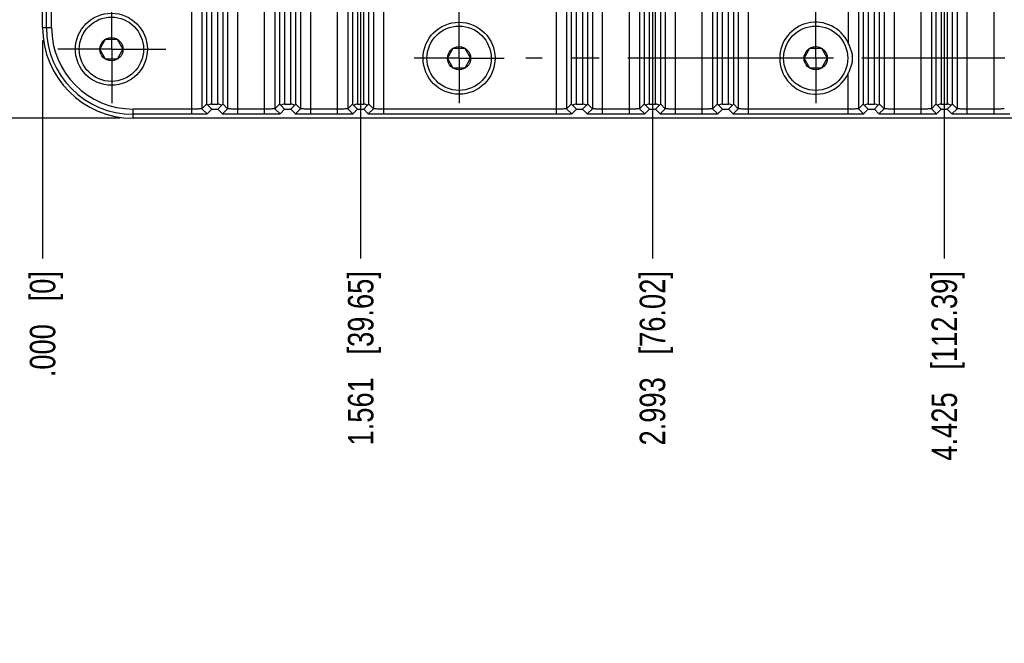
# Model space of a CAD drawing. Header units: inches. Extents: x 0 to 34, y 0 to 22.
# Tile 13 of 126: x 4.3 to 9.1, y 8.2 to 11.3. Entities that reach past the tile are written whole.
import ezdxf

# ---------------------------------------------------------------- set-up
doc = ezdxf.new("R2010")
doc.units = ezdxf.units.IN
doc.header["$LTSCALE"] = 1.87
doc.header["$MEASUREMENT"] = 0
doc.linetypes.add('CENTER', pattern=[0.6, 0.375, -0.075, 0.075, -0.075])
doc.layers.get('0').update_dxf_attribs({"linetype": 'CONTINUOUS'})
doc.layers.add('DEFAULT_1', color=7, linetype='CENTER')
doc.layers.add('DIMENSIONS', color=7, linetype='CONTINUOUS')
doc.styles.get("Standard").update_dxf_attribs({"font": 'txt', "width": 0.8})
doc.dimstyles.new('DIMSTYLE_1', dxfattribs={"dimtxt": 0.125, "dimasz": 0.18, "dimexe": 0.125, "dimexo": 0.0625, "dimgap": 0.03125, "dimtad": 0, "dimtih": 1, "dimtoh": 1, "dimdec": 3, "dimzin": 4, "dimdsep": 46, "dimtxsty": 'STANDARD', "dimblk": '_FILLED', "dimblk1": '_FILLED', "dimblk2": '_FILLED', "dimcen": 0.09, "dimadec": 0, "dimazin": 0, "dimtp": 0.001, "dimtm": 0.001, "dimtfac": 1, "dimtdec": 3, "dimtofl": 0, "dimtmove": 0, "dimatfit": 3, "dimldrblk": '_FILLED', "dimfxl": 1, "dimtolj": 1, "dimtzin": 4, "dimarcsym": 0})

# ---------------------------------------------------------------- blocks, each defined once
blk = doc.blocks.new('*D0')
at = {"layer": 'DIMENSIONS', "color": 2, "linetype": 'CONTINUOUS'}
blk.add_line((4.387, 11.1678), (4.387, 10.0989), dxfattribs=at)
at = {"layer": 'DIMENSIONS', "color": 2, "linetype": 'CONTINUOUS', "insert": (4.3245, 10.0364), "char_height": 0.125, "width": 0.825, "attachment_point": 3, "rotation": 90, "line_spacing_factor": 0.9}
blk.add_mtext('.000{\\Ftxt.shx;\\W1.000000;\\H0.125000; }[0]', dxfattribs=at)
blk = doc.blocks.new('_FILLED')
at = {"color": 0, "linetype": 'BYBLOCK'}
blk.add_solid([(0, 0), (-1, 0.174), (-1, -0.174)], dxfattribs=at)
blk = doc.blocks.new('*D1')
at = {"layer": 'DIMENSIONS', "color": 2, "linetype": 'CONTINUOUS'}
blk.add_line((5.948, 11.7178), (5.948, 10.0989), dxfattribs=at)
at = {"layer": 'DIMENSIONS', "color": 2, "linetype": 'CONTINUOUS', "insert": (5.8855, 10.0364), "char_height": 0.125, "width": 1.325, "attachment_point": 3, "rotation": 90, "line_spacing_factor": 0.9}
blk.add_mtext('1.561{\\Ftxt.shx;\\W1.000000;\\H0.125000; }[39.65]', dxfattribs=at)
blk = doc.blocks.new('*D2')
at = {"layer": 'DIMENSIONS', "color": 2, "linetype": 'CONTINUOUS'}
blk.add_line((7.38, 14.2178), (7.38, 10.0989), dxfattribs=at)
at = {"layer": 'DIMENSIONS', "color": 2, "linetype": 'CONTINUOUS', "insert": (7.3175, 10.0364), "char_height": 0.125, "width": 1.325, "attachment_point": 3, "rotation": 90, "line_spacing_factor": 0.9}
blk.add_mtext('2.993{\\Ftxt.shx;\\W1.000000;\\H0.125000; }[76.02]', dxfattribs=at)
blk = doc.blocks.new('*D3')
at = {"layer": 'DIMENSIONS', "color": 2, "linetype": 'CONTINUOUS'}
blk.add_line((8.812, 11.7178), (8.812, 10.0989), dxfattribs=at)
at = {"layer": 'DIMENSIONS', "color": 2, "linetype": 'CONTINUOUS', "insert": (8.7495, 10.0364), "char_height": 0.125, "width": 1.425, "attachment_point": 3, "rotation": 90, "line_spacing_factor": 0.9}
blk.add_mtext('4.425{\\Ftxt.shx;\\W1.000000;\\H0.125000; }[112.39]', dxfattribs=at)
blk = doc.blocks.new('*D4')
at = {"layer": 'DIMENSIONS', "color": 2, "linetype": 'CONTINUOUS'}
blk.add_line((11.676, 11.7178), (11.676, 10.0989), dxfattribs=at)
at = {"layer": 'DIMENSIONS', "color": 2, "linetype": 'CONTINUOUS', "insert": (11.6135, 10.0364), "char_height": 0.125, "width": 1.425, "attachment_point": 3, "rotation": 90, "line_spacing_factor": 0.9}
blk.add_mtext('7.289{\\Ftxt.shx;\\W1.000000;\\H0.125000; }[185.14]', dxfattribs=at)
blk = doc.blocks.new('*D5')
at = {"layer": 'DIMENSIONS', "color": 2, "linetype": 'CONTINUOUS'}
blk.add_line((13.108, 14.2178), (13.108, 10.0989), dxfattribs=at)
at = {"layer": 'DIMENSIONS', "color": 2, "linetype": 'CONTINUOUS', "insert": (13.0455, 10.0364), "char_height": 0.125, "width": 1.425, "attachment_point": 3, "rotation": 90, "line_spacing_factor": 0.9}
blk.add_mtext('8.721{\\Ftxt.shx;\\W1.000000;\\H0.125000; }[221.51]', dxfattribs=at)
blk = doc.blocks.new('*D6')
at = {"layer": 'DIMENSIONS', "color": 2, "linetype": 'CONTINUOUS'}
blk.add_line((14.54, 11.7178), (14.54, 10.0989), dxfattribs=at)
at = {"layer": 'DIMENSIONS', "color": 2, "linetype": 'CONTINUOUS', "insert": (14.4775, 10.0364), "char_height": 0.125, "width": 1.525, "attachment_point": 3, "rotation": 90, "line_spacing_factor": 0.9}
blk.add_mtext('10.153{\\Ftxt.shx;\\W1.000000;\\H0.125000; }[257.89]', dxfattribs=at)
blk = doc.blocks.new('*D7')
at = {"layer": 'DIMENSIONS', "color": 2, "linetype": 'CONTINUOUS'}
blk.add_line((16.4749, 11.1678), (16.4749, 10.0989), dxfattribs=at)
at = {"layer": 'DIMENSIONS', "color": 2, "linetype": 'CONTINUOUS', "insert": (16.4124, 10.0364), "char_height": 0.125, "width": 1.825, "attachment_point": 3, "rotation": 90, "line_spacing_factor": 0.9}
blk.add_mtext('2X 12.088{\\Ftxt.shx;\\W1.000000;\\H0.125000; }[307.03]', dxfattribs=at)
blk = doc.blocks.new('*D8')
at = {"layer": 'DIMENSIONS', "color": 2, "linetype": 'CONTINUOUS'}
blk.add_line((17.0218, 11.6311), (17.0218, 10.0989), dxfattribs=at)
at = {"layer": 'DIMENSIONS', "color": 2, "linetype": 'CONTINUOUS', "insert": (16.9593, 10.0364), "char_height": 0.125, "width": 1.525, "attachment_point": 3, "rotation": 90, "line_spacing_factor": 0.9}
blk.add_mtext('12.635{\\Ftxt.shx;\\W1.000000;\\H0.125000; }[320.92]', dxfattribs=at)
blk = doc.blocks.new('*D10')
at = {"layer": 'DIMENSIONS', "color": 2, "linetype": 'CONTINUOUS'}
blk.add_line((4.7685, 10.7864), (3.6995, 10.7864), dxfattribs=at)
at = {"layer": 'DIMENSIONS', "color": 2, "linetype": 'CONTINUOUS', "insert": (3.637, 10.8489), "char_height": 0.125, "width": 0.825, "attachment_point": 3, "line_spacing_factor": 0.9}
blk.add_mtext('.000{\\Ftxt.shx;\\W1.000000;\\H0.125000; }[0]', dxfattribs=at)
blk = doc.blocks.new('*D11')
at = {"layer": 'DIMENSIONS', "color": 2, "linetype": 'CONTINUOUS'}
blk.add_line((5.5855, 12.0803), (3.6995, 12.0803), dxfattribs=at)
at = {"layer": 'DIMENSIONS', "color": 2, "linetype": 'CONTINUOUS', "insert": (3.637, 12.1428), "char_height": 0.125, "width": 1.325, "attachment_point": 3, "line_spacing_factor": 0.9}
blk.add_mtext('1.294{\\Ftxt.shx;\\W1.000000;\\H0.125000; }[32.87]', dxfattribs=at)
blk = doc.blocks.new('*D12')
at = {"layer": 'DIMENSIONS', "color": 2, "linetype": 'CONTINUOUS'}
blk.add_line((4.3987, 12.8303), (3.6995, 12.8303), dxfattribs=at)
at = {"layer": 'DIMENSIONS', "color": 2, "linetype": 'CONTINUOUS', "insert": (3.637, 12.8928), "char_height": 0.125, "width": 1.325, "attachment_point": 3, "line_spacing_factor": 0.9}
blk.add_mtext('2.044{\\Ftxt.shx;\\W1.000000;\\H0.125000; }[51.92]', dxfattribs=at)
blk = doc.blocks.new('*D13')
at = {"layer": 'DIMENSIONS', "color": 2, "linetype": 'CONTINUOUS'}
blk.add_line((4.3987, 14.5803), (3.6995, 14.5803), dxfattribs=at)
at = {"layer": 'DIMENSIONS', "color": 2, "linetype": 'CONTINUOUS', "insert": (3.637, 14.6428), "char_height": 0.125, "width": 1.325, "attachment_point": 3, "line_spacing_factor": 0.9}
blk.add_mtext('3.794{\\Ftxt.shx;\\W1.000000;\\H0.125000; }[96.37]', dxfattribs=at)
blk = doc.blocks.new('*D14')
at = {"layer": 'DIMENSIONS', "color": 2, "linetype": 'CONTINUOUS'}
blk.add_line((4.3987, 16.3303), (3.6995, 16.3303), dxfattribs=at)
at = {"layer": 'DIMENSIONS', "color": 2, "linetype": 'CONTINUOUS', "insert": (3.637, 16.3928), "char_height": 0.125, "width": 1.425, "attachment_point": 3, "line_spacing_factor": 0.9}
blk.add_mtext('5.544{\\Ftxt.shx;\\W1.000000;\\H0.125000; }[140.82]', dxfattribs=at)
blk = doc.blocks.new('*D15')
at = {"layer": 'DIMENSIONS', "color": 2, "linetype": 'CONTINUOUS'}
blk.add_line((5.5855, 17.0803), (3.6995, 17.0803), dxfattribs=at)
at = {"layer": 'DIMENSIONS', "color": 2, "linetype": 'CONTINUOUS', "insert": (3.637, 17.1428), "char_height": 0.125, "width": 1.425, "attachment_point": 3, "line_spacing_factor": 0.9}
blk.add_mtext('6.294{\\Ftxt.shx;\\W1.000000;\\H0.125000; }[159.87]', dxfattribs=at)
blk = doc.blocks.new('*D16')
at = {"layer": 'DIMENSIONS', "color": 2, "linetype": 'CONTINUOUS'}
blk.add_line((4.7685, 18.3743), (3.6995, 18.3743), dxfattribs=at)
at = {"layer": 'DIMENSIONS', "color": 2, "linetype": 'CONTINUOUS', "insert": (3.637, 18.4368), "char_height": 0.125, "width": 1.425, "attachment_point": 3, "line_spacing_factor": 0.9}
blk.add_mtext('7.588{\\Ftxt.shx;\\W1.000000;\\H0.125000; }[192.73]', dxfattribs=at)

msp = doc.modelspace()

# ---------------------------------------------------------------- linework, layer by layer
at = {"color": 7, "linetype": 'CONTINUOUS'}
for p, q in [((5.1187, 10.8053), (5.1187, 18.3554)), ((5.1687, 18.328), (5.1687, 10.8327)), ((5.2952, 18.328), (5.2952, 10.8327)), ((5.3452, 10.8053), (5.3452, 18.3554)), ((5.4767, 10.8053), (5.4767, 18.3554)), ((5.5267, 18.328), (5.5267, 10.8327)), ((5.6532, 18.328), (5.6532, 10.8327)), ((6.9087, 10.8053), (6.9087, 18.3554)), ((6.9587, 18.328), (6.9587, 10.8327)), ((7.0852, 18.328), (7.0852, 10.8327)), ((7.6747, 18.328), (7.6747, 10.8327)), ((7.8012, 18.328), (7.8012, 10.8327)), ((7.8512, 10.8053), (7.8512, 18.3554)), ((8.3907, 18.328), (8.3907, 10.8327)), ((8.5172, 18.328), (8.5172, 10.8327)), ((5.1914, 18.3053), (5.1914, 10.8553)), ((5.2164, 18.3053), (5.2164, 10.8553)), ((5.2476, 10.8553), (5.2476, 18.3053)), ((5.2726, 10.8553), (5.2726, 18.3053)), ((5.5494, 18.3053), (5.5494, 10.8553)), ((5.5744, 18.3053), (5.5744, 10.8553)), ((5.6056, 10.8553), (5.6056, 18.3053)), ((5.6306, 10.8553), (5.6306, 18.3053)), ((6.9814, 18.3053), (6.9814, 10.8553)), ((7.0064, 18.3053), (7.0064, 10.8553)), ((7.0376, 10.8553), (7.0376, 18.3053)), ((7.0626, 10.8553), (7.0626, 18.3053)), ((7.6974, 18.3053), (7.6974, 10.8553)), ((7.7224, 18.3053), (7.7224, 10.8553)), ((7.7536, 10.8553), (7.7536, 18.3053)), ((7.7786, 10.8553), (7.7786, 18.3053)), ((8.4134, 18.3053), (8.4134, 10.8553)), ((8.4384, 18.3053), (8.4384, 10.8553)), ((8.4696, 10.8553), (8.4696, 18.3053)), ((8.4946, 10.8553), (8.4946, 18.3053)), ((8.3407, 18.0053), (8.3407, 11.1553)), ((4.387, 11.2303), (4.387, 17.9303)), ((4.4059, 11.2303), (4.4059, 17.9303)), ((4.4315, 11.2303), (4.4315, 17.9303)), ((7.1352, 10.8053), (7.1352, 14.5391)), ((7.6247, 10.8053), (7.6247, 14.5391)), ((7.2667, 10.8053), (7.2667, 14.3436)), ((7.3167, 14.3436), (7.3167, 10.8327)), ((7.3394, 14.3436), (7.3394, 10.8553)), ((7.3644, 14.3436), (7.3644, 10.8553)), ((7.3956, 10.8553), (7.3956, 14.3436)), ((7.4206, 10.8553), (7.4206, 14.3436)), ((7.4432, 14.3436), (7.4432, 10.8327)), ((7.4932, 10.8053), (7.4932, 14.3436)), ((5.7032, 10.8053), (5.7032, 12.0391)), ((8.5672, 10.8053), (8.5672, 12.0391)), ((9.0567, 10.8053), (9.0567, 12.0391)), ((5.8347, 10.8053), (5.8347, 11.8436)), ((5.8847, 11.8436), (5.8847, 10.8327)), ((5.9074, 11.8436), (5.9074, 10.8553)), ((5.9324, 11.8436), (5.9324, 10.8553)), ((5.9636, 10.8553), (5.9636, 11.8436)), ((5.9886, 10.8553), (5.9886, 11.8436)), ((6.0112, 11.8436), (6.0112, 10.8327)), ((6.0612, 10.8053), (6.0612, 11.8436)), ((8.6987, 10.8053), (8.6987, 11.8436)), ((8.7487, 11.8436), (8.7487, 10.8327)), ((8.7714, 11.8436), (8.7714, 10.8553)), ((8.7964, 11.8436), (8.7964, 10.8553)), ((8.8276, 10.8553), (8.8276, 11.8436)), ((8.8526, 10.8553), (8.8526, 11.8436)), ((8.8752, 11.8436), (8.8752, 10.8327)), ((8.9252, 10.8053), (8.9252, 11.8436)), ((4.387, 11.2303), (4.4315, 11.2303)), ((4.6681, 11.1243), (4.6965, 11.1735)), ((4.6965, 11.1735), (4.7533, 11.1735)), ((4.7533, 11.1735), (4.7817, 11.1243)), ((4.6965, 11.075), (4.6681, 11.1243)), ((4.7817, 11.1243), (4.7533, 11.075)), ((6.3741, 11.0803), (6.4026, 11.1295)), ((6.4026, 11.1295), (6.4594, 11.1295)), ((6.4594, 11.1295), (6.4878, 11.0803)), ((8.1241, 11.0803), (8.1526, 11.1295)), ((8.1526, 11.1295), (8.2094, 11.1295)), ((8.2094, 11.1295), (8.2378, 11.0803)), ((4.7533, 11.075), (4.6965, 11.075)), ((6.4026, 11.0311), (6.3741, 11.0803)), ((6.4878, 11.0803), (6.4594, 11.0311)), ((8.1526, 11.0311), (8.1241, 11.0803)), ((8.2378, 11.0803), (8.2094, 11.0311)), ((6.4594, 11.0311), (6.4026, 11.0311)), ((8.2094, 11.0311), (8.1526, 11.0311)), ((8.3407, 10.8053), (8.3407, 11.0053)), ((4.831, 10.7864), (4.831, 10.8309)), ((5.1187, 10.8309), (4.831, 10.8309)), ((5.1914, 10.8553), (5.1687, 10.8327)), ((5.1943, 10.8071), (5.1687, 10.8327)), ((5.217, 10.8297), (5.1943, 10.8071)), ((5.217, 10.8297), (5.1992, 10.8483)), ((5.2164, 10.8553), (5.2476, 10.8553)), ((5.217, 10.8297), (5.247, 10.8297)), ((5.2647, 10.8483), (5.247, 10.8297)), ((5.2696, 10.8071), (5.247, 10.8297)), ((5.2696, 10.8071), (5.2952, 10.8327)), ((5.2952, 10.8327), (5.2726, 10.8553)), ((5.4767, 10.8309), (5.3452, 10.8309)), ((5.5494, 10.8553), (5.5267, 10.8327)), ((5.5523, 10.8071), (5.5267, 10.8327)), ((5.575, 10.8297), (5.5523, 10.8071)), ((5.575, 10.8297), (5.5572, 10.8483)), ((5.5744, 10.8553), (5.6056, 10.8553)), ((5.575, 10.8297), (5.605, 10.8297)), ((5.6227, 10.8483), (5.605, 10.8297)), ((5.6276, 10.8071), (5.605, 10.8297)), ((5.6276, 10.8071), (5.6532, 10.8327)), ((5.6532, 10.8327), (5.6306, 10.8553)), ((5.8347, 10.8309), (5.7032, 10.8309)), ((5.9074, 10.8553), (5.8847, 10.8327)), ((5.9103, 10.8071), (5.8847, 10.8327)), ((5.933, 10.8297), (5.9103, 10.8071)), ((5.933, 10.8297), (5.9152, 10.8483)), ((5.9324, 10.8553), (5.9636, 10.8553)), ((5.933, 10.8297), (5.963, 10.8297)), ((5.9807, 10.8483), (5.963, 10.8297)), ((5.9856, 10.8071), (5.963, 10.8297)), ((5.9856, 10.8071), (6.0112, 10.8327)), ((6.0112, 10.8327), (5.9886, 10.8553)), ((6.9087, 10.8309), (6.0612, 10.8309)), ((6.9814, 10.8553), (6.9587, 10.8327)), ((6.9843, 10.8071), (6.9587, 10.8327)), ((7.007, 10.8297), (6.9843, 10.8071)), ((7.007, 10.8297), (6.9892, 10.8483)), ((7.0064, 10.8553), (7.0376, 10.8553)), ((7.007, 10.8297), (7.037, 10.8297)), ((7.0547, 10.8483), (7.037, 10.8297)), ((7.0596, 10.8071), (7.037, 10.8297)), ((7.0596, 10.8071), (7.0852, 10.8327)), ((7.0852, 10.8327), (7.0626, 10.8553)), ((7.2667, 10.8309), (7.1352, 10.8309)), ((7.3394, 10.8553), (7.3167, 10.8327)), ((7.3423, 10.8071), (7.3167, 10.8327)), ((7.365, 10.8297), (7.3423, 10.8071)), ((7.365, 10.8297), (7.3472, 10.8483)), ((7.3644, 10.8553), (7.3956, 10.8553)), ((7.365, 10.8297), (7.395, 10.8297)), ((7.4127, 10.8483), (7.395, 10.8297)), ((7.4176, 10.8071), (7.395, 10.8297)), ((7.4176, 10.8071), (7.4432, 10.8327)), ((7.4432, 10.8327), (7.4206, 10.8553)), ((7.6247, 10.8309), (7.4932, 10.8309)), ((7.6974, 10.8553), (7.6747, 10.8327)), ((7.7003, 10.8071), (7.6747, 10.8327)), ((7.723, 10.8297), (7.7003, 10.8071)), ((7.723, 10.8297), (7.7052, 10.8483)), ((7.7224, 10.8553), (7.7536, 10.8553)), ((7.723, 10.8297), (7.753, 10.8297)), ((7.7707, 10.8483), (7.753, 10.8297)), ((7.7756, 10.8071), (7.753, 10.8297)), ((7.7756, 10.8071), (7.8012, 10.8327)), ((7.8012, 10.8327), (7.7786, 10.8553)), ((8.3407, 10.8309), (7.8512, 10.8309)), ((8.4134, 10.8553), (8.3907, 10.8327)), ((8.4163, 10.8071), (8.3907, 10.8327)), ((8.439, 10.8297), (8.4163, 10.8071)), ((8.439, 10.8297), (8.4212, 10.8483)), ((8.4384, 10.8553), (8.4696, 10.8553)), ((8.439, 10.8297), (8.469, 10.8297)), ((8.4867, 10.8483), (8.469, 10.8297)), ((8.4916, 10.8071), (8.469, 10.8297)), ((8.4916, 10.8071), (8.5172, 10.8327)), ((8.5172, 10.8327), (8.4946, 10.8553)), ((8.6987, 10.8309), (8.5672, 10.8309)), ((8.7714, 10.8553), (8.7487, 10.8327)), ((8.7743, 10.8071), (8.7487, 10.8327)), ((8.797, 10.8297), (8.7743, 10.8071)), ((8.797, 10.8297), (8.7792, 10.8483)), ((8.7964, 10.8553), (8.8276, 10.8553)), ((8.797, 10.8297), (8.827, 10.8297)), ((8.8447, 10.8483), (8.827, 10.8297)), ((8.8496, 10.8071), (8.827, 10.8297)), ((8.8496, 10.8071), (8.8752, 10.8327)), ((8.8752, 10.8327), (8.8526, 10.8553)), ((9.0567, 10.8309), (8.9252, 10.8309)), ((5.1187, 10.8053), (4.831, 10.8053)), ((15.461, 10.7864), (4.831, 10.7864)), ((5.4767, 10.8053), (5.3452, 10.8053)), ((5.8347, 10.8053), (5.7032, 10.8053)), ((6.9087, 10.8053), (6.0612, 10.8053)), ((7.2667, 10.8053), (7.1352, 10.8053)), ((7.6247, 10.8053), (7.4932, 10.8053)), ((8.3407, 10.8053), (7.8512, 10.8053)), ((8.6987, 10.8053), (8.5672, 10.8053)), ((9.0567, 10.8053), (8.9252, 10.8053))]:
    msp.add_line(p, q, dxfattribs=at)
for centre, radius in [((4.7249, 11.1243), 0.1765), ((4.7249, 11.1243), 0.1575), ((6.431, 11.0803), 0.1765), ((6.431, 11.0803), 0.1575), ((8.181, 11.0803), 0.1575), ((4.7249, 11.1243), 0.0568), ((6.431, 11.0803), 0.0568), ((8.181, 11.0803), 0.0568)]:
    msp.add_circle(centre, radius, dxfattribs=at)
for centre, radius, start, end in [((4.831, 11.2303), 0.444, 180, 270), ((4.831, 11.2303), 0.4251, 180, 270), ((4.831, 11.2303), 0.3994, 180, 270), ((8.181, 11.0803), 0.1765, 25.1499, 334.8501)]:
    msp.add_arc(centre, radius, start, end, dxfattribs=at)
for centre, major_axis, ratio, start_param, end_param in [((5.2164, 10.8303), (-0.025, 0.025), 0.024425, -0.790653, 0.000015), ((5.2164, 10.8297), (0, 0.0256), 0.975859, 0, 0.755694), ((5.2476, 10.8297), (0, 0.0256), 0.975859, -0.755694, 0), ((5.2476, 10.8303), (0.025, 0.025), 0.024425, -0.000015, 0.790653), ((5.5744, 10.8303), (-0.025, 0.025), 0.024425, -0.790653, 0.000015), ((5.5744, 10.8297), (0, 0.0256), 0.975859, 0, 0.755694), ((5.6056, 10.8297), (0, 0.0256), 0.975859, -0.755694, 0), ((5.6056, 10.8303), (0.025, 0.025), 0.024425, -0.000015, 0.790653), ((5.9324, 10.8303), (-0.025, 0.025), 0.024425, -0.790653, 0.000015), ((5.9324, 10.8297), (0, 0.0256), 0.975859, 0, 0.755694), ((5.9636, 10.8297), (0, 0.0256), 0.975859, -0.755694, 0), ((5.9636, 10.8303), (0.025, 0.025), 0.024425, -0.000015, 0.790653), ((7.0064, 10.8303), (-0.025, 0.025), 0.024425, -0.790653, 0.000015), ((7.0064, 10.8297), (0, 0.0256), 0.975859, 0, 0.755694), ((7.0376, 10.8297), (0, 0.0256), 0.975859, -0.755694, 0), ((7.0376, 10.8303), (0.025, 0.025), 0.024425, -0.000015, 0.790653), ((7.3644, 10.8303), (-0.025, 0.025), 0.024425, -0.790653, 0.000015), ((7.3644, 10.8297), (0, 0.0256), 0.975859, 0, 0.755694), ((7.3956, 10.8297), (0, 0.0256), 0.975859, -0.755694, 0), ((7.3956, 10.8303), (0.025, 0.025), 0.024425, -0.000015, 0.790653), ((7.7224, 10.8303), (-0.025, 0.025), 0.024425, -0.790653, 0.000015), ((7.7224, 10.8297), (0, 0.0256), 0.975859, 0, 0.755694), ((7.7536, 10.8297), (0, 0.0256), 0.975859, -0.755694, 0), ((7.7536, 10.8303), (0.025, 0.025), 0.024425, -0.000015, 0.790653), ((8.4384, 10.8303), (-0.025, 0.025), 0.024425, -0.790653, 0.000015), ((8.4384, 10.8297), (0, 0.0256), 0.975859, 0, 0.755694), ((8.4696, 10.8297), (0, 0.0256), 0.975859, -0.755694, 0), ((8.4696, 10.8303), (0.025, 0.025), 0.024425, -0.000015, 0.790653), ((8.7964, 10.8303), (-0.025, 0.025), 0.024425, -0.790653, 0.000015), ((8.7964, 10.8297), (0, 0.0256), 0.975859, 0, 0.755694), ((8.8276, 10.8297), (0, 0.0256), 0.975859, -0.755694, 0), ((8.8276, 10.8303), (0.025, 0.025), 0.024425, -0.000015, 0.790653)]:
    msp.add_ellipse(centre, major_axis=major_axis, ratio=ratio, start_param=start_param, end_param=end_param, dxfattribs=at)
for points, knots in [([(8.3407, 11.0053), (8.3435, 11.0113), (8.3475, 11.0202), (8.3523, 11.0325), (8.3567, 11.0448), (8.3602, 11.0575), (8.362, 11.0705), (8.3625, 11.0803), (8.362, 11.0902), (8.3602, 11.1032), (8.3567, 11.1158), (8.3523, 11.1282), (8.3475, 11.1404), (8.3435, 11.1494), (8.3407, 11.1553)], [0, 0, 0, 0, 0.125047, 0.187523, 0.249992, 0.374699, 0.437218, 0.499999, 0.562782, 0.625304, 0.750009, 0.812476, 0.874953, 1, 1, 1, 1]), ([(5.1687, 10.8327), (5.1687, 10.8327), (5.1686, 10.8326), (5.1683, 10.8325), (5.168, 10.8325), (5.1673, 10.8323), (5.1661, 10.8322), (5.1644, 10.832), (5.1623, 10.8318), (5.1598, 10.8317), (5.1568, 10.8315), (5.1523, 10.8314), (5.1458, 10.8311), (5.1374, 10.831), (5.1282, 10.831), (5.1219, 10.8309), (5.1187, 10.8309)], [0, 0, 0, 0, 0.002632, 0.007536, 0.014726, 0.024185, 0.049808, 0.084207, 0.127141, 0.178173, 0.236795, 0.302493, 0.452786, 0.62353, 0.80856, 1, 1, 1, 1]), ([(5.3452, 10.8309), (5.342, 10.8309), (5.3357, 10.831), (5.3266, 10.831), (5.3181, 10.8311), (5.3117, 10.8314), (5.3071, 10.8315), (5.3042, 10.8317), (5.3016, 10.8318), (5.2995, 10.832), (5.2978, 10.8322), (5.2967, 10.8323), (5.296, 10.8325), (5.2956, 10.8325), (5.2954, 10.8326), (5.2953, 10.8327), (5.2952, 10.8327)], [0, 0, 0, 0, 0.191486, 0.376605, 0.547392, 0.697675, 0.76336, 0.821957, 0.872964, 0.915889, 0.950292, 0.975917, 0.985373, 0.992553, 0.997432, 1, 1, 1, 1]), ([(5.5267, 10.8327), (5.5267, 10.8327), (5.5266, 10.8326), (5.5263, 10.8325), (5.526, 10.8325), (5.5253, 10.8323), (5.5241, 10.8322), (5.5224, 10.832), (5.5203, 10.8318), (5.5178, 10.8317), (5.5148, 10.8315), (5.5103, 10.8314), (5.5038, 10.8311), (5.4954, 10.831), (5.4862, 10.831), (5.4799, 10.8309), (5.4767, 10.8309)], [0, 0, 0, 0, 0.002632, 0.007536, 0.014726, 0.024185, 0.049808, 0.084207, 0.127141, 0.178173, 0.236795, 0.302493, 0.452786, 0.62353, 0.80856, 1, 1, 1, 1]), ([(5.7032, 10.8309), (5.7, 10.8309), (5.6937, 10.831), (5.6846, 10.831), (5.6761, 10.8311), (5.6697, 10.8314), (5.6651, 10.8315), (5.6622, 10.8317), (5.6596, 10.8318), (5.6575, 10.832), (5.6558, 10.8322), (5.6547, 10.8323), (5.654, 10.8325), (5.6536, 10.8325), (5.6534, 10.8326), (5.6533, 10.8327), (5.6532, 10.8327)], [0, 0, 0, 0, 0.191486, 0.376605, 0.547392, 0.697675, 0.76336, 0.821957, 0.872964, 0.915889, 0.950292, 0.975917, 0.985373, 0.992553, 0.997432, 1, 1, 1, 1]), ([(5.8847, 10.8327), (5.8847, 10.8327), (5.8846, 10.8326), (5.8843, 10.8325), (5.884, 10.8325), (5.8833, 10.8323), (5.8821, 10.8322), (5.8804, 10.832), (5.8783, 10.8318), (5.8758, 10.8317), (5.8728, 10.8315), (5.8683, 10.8314), (5.8618, 10.8311), (5.8534, 10.831), (5.8442, 10.831), (5.8379, 10.8309), (5.8347, 10.8309)], [0, 0, 0, 0, 0.002632, 0.007536, 0.014726, 0.024185, 0.049808, 0.084207, 0.127141, 0.178173, 0.236795, 0.302493, 0.452786, 0.62353, 0.80856, 1, 1, 1, 1]), ([(6.0612, 10.8309), (6.058, 10.8309), (6.0517, 10.831), (6.0426, 10.831), (6.0341, 10.8311), (6.0277, 10.8314), (6.0231, 10.8315), (6.0202, 10.8317), (6.0176, 10.8318), (6.0155, 10.832), (6.0138, 10.8322), (6.0127, 10.8323), (6.012, 10.8325), (6.0116, 10.8325), (6.0114, 10.8326), (6.0113, 10.8327), (6.0112, 10.8327)], [0, 0, 0, 0, 0.191486, 0.376605, 0.547392, 0.697675, 0.76336, 0.821957, 0.872964, 0.915889, 0.950292, 0.975917, 0.985373, 0.992553, 0.997432, 1, 1, 1, 1]), ([(6.9587, 10.8327), (6.9587, 10.8327), (6.9586, 10.8326), (6.9583, 10.8325), (6.958, 10.8325), (6.9573, 10.8323), (6.9561, 10.8322), (6.9544, 10.832), (6.9523, 10.8318), (6.9498, 10.8317), (6.9468, 10.8315), (6.9423, 10.8314), (6.9358, 10.8311), (6.9274, 10.831), (6.9182, 10.831), (6.9119, 10.8309), (6.9087, 10.8309)], [0, 0, 0, 0, 0.002632, 0.007536, 0.014726, 0.024185, 0.049808, 0.084207, 0.127141, 0.178173, 0.236795, 0.302493, 0.452786, 0.62353, 0.80856, 1, 1, 1, 1]), ([(7.1352, 10.8309), (7.132, 10.8309), (7.1257, 10.831), (7.1166, 10.831), (7.1081, 10.8311), (7.1017, 10.8314), (7.0971, 10.8315), (7.0942, 10.8317), (7.0916, 10.8318), (7.0895, 10.832), (7.0878, 10.8322), (7.0867, 10.8323), (7.086, 10.8325), (7.0856, 10.8325), (7.0854, 10.8326), (7.0853, 10.8327), (7.0852, 10.8327)], [0, 0, 0, 0, 0.191486, 0.376605, 0.547392, 0.697675, 0.76336, 0.821957, 0.872964, 0.915889, 0.950292, 0.975917, 0.985373, 0.992553, 0.997432, 1, 1, 1, 1]), ([(7.3167, 10.8327), (7.3167, 10.8327), (7.3166, 10.8326), (7.3163, 10.8325), (7.316, 10.8325), (7.3153, 10.8323), (7.3141, 10.8322), (7.3124, 10.832), (7.3103, 10.8318), (7.3078, 10.8317), (7.3048, 10.8315), (7.3003, 10.8314), (7.2938, 10.8311), (7.2854, 10.831), (7.2762, 10.831), (7.2699, 10.8309), (7.2667, 10.8309)], [0, 0, 0, 0, 0.002632, 0.007536, 0.014726, 0.024185, 0.049808, 0.084207, 0.127141, 0.178173, 0.236795, 0.302493, 0.452786, 0.62353, 0.80856, 1, 1, 1, 1]), ([(7.4932, 10.8309), (7.49, 10.8309), (7.4837, 10.831), (7.4746, 10.831), (7.4661, 10.8311), (7.4597, 10.8314), (7.4551, 10.8315), (7.4522, 10.8317), (7.4496, 10.8318), (7.4475, 10.832), (7.4458, 10.8322), (7.4447, 10.8323), (7.444, 10.8325), (7.4436, 10.8325), (7.4434, 10.8326), (7.4433, 10.8327), (7.4432, 10.8327)], [0, 0, 0, 0, 0.191486, 0.376605, 0.547392, 0.697675, 0.76336, 0.821957, 0.872964, 0.915889, 0.950292, 0.975917, 0.985373, 0.992553, 0.997432, 1, 1, 1, 1]), ([(7.6747, 10.8327), (7.6747, 10.8327), (7.6746, 10.8326), (7.6743, 10.8325), (7.674, 10.8325), (7.6733, 10.8323), (7.6721, 10.8322), (7.6704, 10.832), (7.6683, 10.8318), (7.6658, 10.8317), (7.6628, 10.8315), (7.6583, 10.8314), (7.6518, 10.8311), (7.6434, 10.831), (7.6342, 10.831), (7.6279, 10.8309), (7.6247, 10.8309)], [0, 0, 0, 0, 0.002632, 0.007536, 0.014726, 0.024185, 0.049808, 0.084207, 0.127141, 0.178173, 0.236795, 0.302493, 0.452786, 0.62353, 0.80856, 1, 1, 1, 1]), ([(7.8512, 10.8309), (7.848, 10.8309), (7.8417, 10.831), (7.8326, 10.831), (7.8241, 10.8311), (7.8177, 10.8314), (7.8131, 10.8315), (7.8102, 10.8317), (7.8076, 10.8318), (7.8055, 10.832), (7.8038, 10.8322), (7.8027, 10.8323), (7.802, 10.8325), (7.8016, 10.8325), (7.8014, 10.8326), (7.8013, 10.8327), (7.8012, 10.8327)], [0, 0, 0, 0, 0.191486, 0.376605, 0.547392, 0.697675, 0.76336, 0.821957, 0.872964, 0.915889, 0.950292, 0.975917, 0.985373, 0.992553, 0.997432, 1, 1, 1, 1]), ([(8.3907, 10.8327), (8.3907, 10.8327), (8.3906, 10.8326), (8.3903, 10.8325), (8.39, 10.8325), (8.3893, 10.8323), (8.3881, 10.8322), (8.3864, 10.832), (8.3843, 10.8318), (8.3818, 10.8317), (8.3788, 10.8315), (8.3743, 10.8314), (8.3678, 10.8311), (8.3594, 10.831), (8.3502, 10.831), (8.3439, 10.8309), (8.3407, 10.8309)], [0, 0, 0, 0, 0.002632, 0.007536, 0.014726, 0.024185, 0.049808, 0.084207, 0.127141, 0.178173, 0.236795, 0.302493, 0.452786, 0.62353, 0.80856, 1, 1, 1, 1]), ([(8.5672, 10.8309), (8.564, 10.8309), (8.5577, 10.831), (8.5486, 10.831), (8.5401, 10.8311), (8.5337, 10.8314), (8.5291, 10.8315), (8.5262, 10.8317), (8.5236, 10.8318), (8.5215, 10.832), (8.5198, 10.8322), (8.5187, 10.8323), (8.518, 10.8325), (8.5176, 10.8325), (8.5174, 10.8326), (8.5173, 10.8327), (8.5172, 10.8327)], [0, 0, 0, 0, 0.191486, 0.376605, 0.547392, 0.697675, 0.76336, 0.821957, 0.872964, 0.915889, 0.950292, 0.975917, 0.985373, 0.992553, 0.997432, 1, 1, 1, 1]), ([(8.7487, 10.8327), (8.7487, 10.8327), (8.7486, 10.8326), (8.7483, 10.8325), (8.748, 10.8325), (8.7473, 10.8323), (8.7461, 10.8322), (8.7444, 10.832), (8.7423, 10.8318), (8.7398, 10.8317), (8.7368, 10.8315), (8.7323, 10.8314), (8.7258, 10.8311), (8.7174, 10.831), (8.7082, 10.831), (8.7019, 10.8309), (8.6987, 10.8309)], [0, 0, 0, 0, 0.002632, 0.007536, 0.014726, 0.024185, 0.049808, 0.084207, 0.127141, 0.178173, 0.236795, 0.302493, 0.452786, 0.62353, 0.80856, 1, 1, 1, 1]), ([(8.9252, 10.8309), (8.922, 10.8309), (8.9157, 10.831), (8.9066, 10.831), (8.8981, 10.8311), (8.8917, 10.8314), (8.8871, 10.8315), (8.8842, 10.8317), (8.8816, 10.8318), (8.8795, 10.832), (8.8778, 10.8322), (8.8767, 10.8323), (8.876, 10.8325), (8.8756, 10.8325), (8.8754, 10.8326), (8.8753, 10.8327), (8.8752, 10.8327)], [0, 0, 0, 0, 0.191486, 0.376605, 0.547392, 0.697675, 0.76336, 0.821957, 0.872964, 0.915889, 0.950292, 0.975917, 0.985373, 0.992553, 0.997432, 1, 1, 1, 1]), ([(9.1067, 10.8327), (9.1067, 10.8327), (9.1066, 10.8326), (9.1063, 10.8325), (9.106, 10.8325), (9.1053, 10.8323), (9.1041, 10.8322), (9.1024, 10.832), (9.1003, 10.8318), (9.0978, 10.8317), (9.0948, 10.8315), (9.0903, 10.8314), (9.0838, 10.8311), (9.0754, 10.831), (9.0662, 10.831), (9.0599, 10.8309), (9.0567, 10.8309)], [0, 0, 0, 0, 0.002632, 0.007536, 0.014726, 0.024185, 0.049808, 0.084207, 0.127141, 0.178173, 0.236795, 0.302493, 0.452786, 0.62353, 0.80856, 1, 1, 1, 1]), ([(5.1943, 10.8071), (5.1943, 10.807), (5.1941, 10.807), (5.1938, 10.8069), (5.1933, 10.8068), (5.1926, 10.8067), (5.1917, 10.8066), (5.1906, 10.8065), (5.1894, 10.8065), (5.1874, 10.8063), (5.1845, 10.8062), (5.1806, 10.806), (5.176, 10.8059), (5.171, 10.8058), (5.1654, 10.8057), (5.1572, 10.8055), (5.1463, 10.8054), (5.1327, 10.8053), (5.1234, 10.8053), (5.1187, 10.8053)], [0, 0, 0, 0, 0.002116, 0.006632, 0.013634, 0.023089, 0.034948, 0.049157, 0.065658, 0.084392, 0.128321, 0.180466, 0.240346, 0.307481, 0.381294, 0.460836, 0.632936, 0.815439, 1, 1, 1, 1]), ([(5.3452, 10.8053), (5.3404, 10.8053), (5.3308, 10.8053), (5.3169, 10.8054), (5.3059, 10.8055), (5.2977, 10.8057), (5.2922, 10.8058), (5.2872, 10.8059), (5.2828, 10.8061), (5.279, 10.8062), (5.2762, 10.8064), (5.2743, 10.8065), (5.2731, 10.8066), (5.2721, 10.8066), (5.2712, 10.8067), (5.2706, 10.8068), (5.2701, 10.8069), (5.2698, 10.807), (5.2696, 10.807), (5.2696, 10.8071)], [0, 0, 0, 0, 0.1918, 0.378069, 0.551112, 0.63027, 0.703236, 0.769148, 0.827541, 0.878048, 0.920305, 0.938226, 0.953949, 0.967429, 0.978624, 0.987493, 0.994, 0.998131, 1, 1, 1, 1]), ([(5.5523, 10.8071), (5.5523, 10.807), (5.5521, 10.807), (5.5518, 10.8069), (5.5513, 10.8068), (5.5506, 10.8067), (5.5497, 10.8066), (5.5486, 10.8065), (5.5474, 10.8065), (5.5454, 10.8063), (5.5425, 10.8062), (5.5386, 10.806), (5.534, 10.8059), (5.529, 10.8058), (5.5234, 10.8057), (5.5152, 10.8055), (5.5043, 10.8054), (5.4907, 10.8053), (5.4814, 10.8053), (5.4767, 10.8053)], [0, 0, 0, 0, 0.002116, 0.006632, 0.013634, 0.023089, 0.034948, 0.049157, 0.065658, 0.084392, 0.128321, 0.180466, 0.240346, 0.307481, 0.381294, 0.460836, 0.632936, 0.815439, 1, 1, 1, 1]), ([(5.7032, 10.8053), (5.6984, 10.8053), (5.6888, 10.8053), (5.6749, 10.8054), (5.6639, 10.8055), (5.6557, 10.8057), (5.6502, 10.8058), (5.6452, 10.8059), (5.6408, 10.8061), (5.637, 10.8062), (5.6342, 10.8064), (5.6323, 10.8065), (5.6311, 10.8066), (5.6301, 10.8066), (5.6292, 10.8067), (5.6286, 10.8068), (5.6281, 10.8069), (5.6278, 10.807), (5.6276, 10.807), (5.6276, 10.8071)], [0, 0, 0, 0, 0.1918, 0.378069, 0.551112, 0.63027, 0.703236, 0.769148, 0.827541, 0.878048, 0.920305, 0.938226, 0.953949, 0.967429, 0.978624, 0.987493, 0.994, 0.998131, 1, 1, 1, 1]), ([(5.9103, 10.8071), (5.9103, 10.807), (5.9101, 10.807), (5.9098, 10.8069), (5.9093, 10.8068), (5.9086, 10.8067), (5.9077, 10.8066), (5.9066, 10.8065), (5.9054, 10.8065), (5.9034, 10.8063), (5.9005, 10.8062), (5.8966, 10.806), (5.892, 10.8059), (5.887, 10.8058), (5.8814, 10.8057), (5.8732, 10.8055), (5.8623, 10.8054), (5.8487, 10.8053), (5.8394, 10.8053), (5.8347, 10.8053)], [0, 0, 0, 0, 0.002116, 0.006632, 0.013634, 0.023089, 0.034948, 0.049157, 0.065658, 0.084392, 0.128321, 0.180466, 0.240346, 0.307481, 0.381294, 0.460836, 0.632936, 0.815439, 1, 1, 1, 1]), ([(6.0612, 10.8053), (6.0564, 10.8053), (6.0468, 10.8053), (6.0329, 10.8054), (6.0219, 10.8055), (6.0137, 10.8057), (6.0082, 10.8058), (6.0032, 10.8059), (5.9988, 10.8061), (5.995, 10.8062), (5.9922, 10.8064), (5.9903, 10.8065), (5.9891, 10.8066), (5.9881, 10.8066), (5.9872, 10.8067), (5.9866, 10.8068), (5.9861, 10.8069), (5.9858, 10.807), (5.9856, 10.807), (5.9856, 10.8071)], [0, 0, 0, 0, 0.1918, 0.378069, 0.551112, 0.63027, 0.703236, 0.769148, 0.827541, 0.878048, 0.920305, 0.938226, 0.953949, 0.967429, 0.978624, 0.987493, 0.994, 0.998131, 1, 1, 1, 1]), ([(6.9843, 10.8071), (6.9843, 10.807), (6.9841, 10.807), (6.9838, 10.8069), (6.9833, 10.8068), (6.9826, 10.8067), (6.9817, 10.8066), (6.9806, 10.8065), (6.9794, 10.8065), (6.9774, 10.8063), (6.9745, 10.8062), (6.9706, 10.806), (6.966, 10.8059), (6.961, 10.8058), (6.9554, 10.8057), (6.9472, 10.8055), (6.9363, 10.8054), (6.9227, 10.8053), (6.9134, 10.8053), (6.9087, 10.8053)], [0, 0, 0, 0, 0.002116, 0.006632, 0.013634, 0.023089, 0.034948, 0.049157, 0.065658, 0.084392, 0.128321, 0.180466, 0.240346, 0.307481, 0.381294, 0.460836, 0.632936, 0.815439, 1, 1, 1, 1]), ([(7.1352, 10.8053), (7.1304, 10.8053), (7.1208, 10.8053), (7.1069, 10.8054), (7.0959, 10.8055), (7.0877, 10.8057), (7.0822, 10.8058), (7.0772, 10.8059), (7.0728, 10.8061), (7.069, 10.8062), (7.0662, 10.8064), (7.0643, 10.8065), (7.0631, 10.8066), (7.0621, 10.8066), (7.0612, 10.8067), (7.0606, 10.8068), (7.0601, 10.8069), (7.0598, 10.807), (7.0596, 10.807), (7.0596, 10.8071)], [0, 0, 0, 0, 0.1918, 0.378069, 0.551112, 0.63027, 0.703236, 0.769148, 0.827541, 0.878048, 0.920305, 0.938226, 0.953949, 0.967429, 0.978624, 0.987493, 0.994, 0.998131, 1, 1, 1, 1]), ([(7.3423, 10.8071), (7.3423, 10.807), (7.3421, 10.807), (7.3418, 10.8069), (7.3413, 10.8068), (7.3406, 10.8067), (7.3397, 10.8066), (7.3386, 10.8065), (7.3374, 10.8065), (7.3354, 10.8063), (7.3325, 10.8062), (7.3286, 10.806), (7.324, 10.8059), (7.319, 10.8058), (7.3134, 10.8057), (7.3052, 10.8055), (7.2943, 10.8054), (7.2807, 10.8053), (7.2714, 10.8053), (7.2667, 10.8053)], [0, 0, 0, 0, 0.002116, 0.006632, 0.013634, 0.023089, 0.034948, 0.049157, 0.065658, 0.084392, 0.128321, 0.180466, 0.240346, 0.307481, 0.381294, 0.460836, 0.632936, 0.815439, 1, 1, 1, 1]), ([(7.4932, 10.8053), (7.4884, 10.8053), (7.4788, 10.8053), (7.4649, 10.8054), (7.4539, 10.8055), (7.4457, 10.8057), (7.4402, 10.8058), (7.4352, 10.8059), (7.4308, 10.8061), (7.427, 10.8062), (7.4242, 10.8064), (7.4223, 10.8065), (7.4211, 10.8066), (7.4201, 10.8066), (7.4192, 10.8067), (7.4186, 10.8068), (7.4181, 10.8069), (7.4178, 10.807), (7.4176, 10.807), (7.4176, 10.8071)], [0, 0, 0, 0, 0.1918, 0.378069, 0.551112, 0.63027, 0.703236, 0.769148, 0.827541, 0.878048, 0.920305, 0.938226, 0.953949, 0.967429, 0.978624, 0.987493, 0.994, 0.998131, 1, 1, 1, 1]), ([(7.7003, 10.8071), (7.7003, 10.807), (7.7001, 10.807), (7.6998, 10.8069), (7.6993, 10.8068), (7.6986, 10.8067), (7.6977, 10.8066), (7.6966, 10.8065), (7.6954, 10.8065), (7.6934, 10.8063), (7.6905, 10.8062), (7.6866, 10.806), (7.682, 10.8059), (7.677, 10.8058), (7.6714, 10.8057), (7.6632, 10.8055), (7.6523, 10.8054), (7.6387, 10.8053), (7.6294, 10.8053), (7.6247, 10.8053)], [0, 0, 0, 0, 0.002116, 0.006632, 0.013634, 0.023089, 0.034948, 0.049157, 0.065658, 0.084392, 0.128321, 0.180466, 0.240346, 0.307481, 0.381294, 0.460836, 0.632936, 0.815439, 1, 1, 1, 1]), ([(7.8512, 10.8053), (7.8464, 10.8053), (7.8368, 10.8053), (7.8229, 10.8054), (7.8119, 10.8055), (7.8037, 10.8057), (7.7982, 10.8058), (7.7932, 10.8059), (7.7888, 10.8061), (7.785, 10.8062), (7.7822, 10.8064), (7.7803, 10.8065), (7.7791, 10.8066), (7.7781, 10.8066), (7.7772, 10.8067), (7.7766, 10.8068), (7.7761, 10.8069), (7.7758, 10.807), (7.7756, 10.807), (7.7756, 10.8071)], [0, 0, 0, 0, 0.1918, 0.378069, 0.551112, 0.63027, 0.703236, 0.769148, 0.827541, 0.878048, 0.920305, 0.938226, 0.953949, 0.967429, 0.978624, 0.987493, 0.994, 0.998131, 1, 1, 1, 1]), ([(8.4163, 10.8071), (8.4163, 10.807), (8.4161, 10.807), (8.4158, 10.8069), (8.4153, 10.8068), (8.4146, 10.8067), (8.4137, 10.8066), (8.4126, 10.8065), (8.4114, 10.8065), (8.4094, 10.8063), (8.4065, 10.8062), (8.4026, 10.806), (8.398, 10.8059), (8.393, 10.8058), (8.3874, 10.8057), (8.3792, 10.8055), (8.3683, 10.8054), (8.3547, 10.8053), (8.3454, 10.8053), (8.3407, 10.8053)], [0, 0, 0, 0, 0.002116, 0.006632, 0.013634, 0.023089, 0.034948, 0.049157, 0.065658, 0.084392, 0.128321, 0.180466, 0.240346, 0.307481, 0.381294, 0.460836, 0.632936, 0.815439, 1, 1, 1, 1]), ([(8.5672, 10.8053), (8.5624, 10.8053), (8.5528, 10.8053), (8.5389, 10.8054), (8.5279, 10.8055), (8.5197, 10.8057), (8.5142, 10.8058), (8.5092, 10.8059), (8.5048, 10.8061), (8.501, 10.8062), (8.4982, 10.8064), (8.4963, 10.8065), (8.4951, 10.8066), (8.4941, 10.8066), (8.4932, 10.8067), (8.4926, 10.8068), (8.4921, 10.8069), (8.4918, 10.807), (8.4916, 10.807), (8.4916, 10.8071)], [0, 0, 0, 0, 0.1918, 0.378069, 0.551112, 0.63027, 0.703236, 0.769148, 0.827541, 0.878048, 0.920305, 0.938226, 0.953949, 0.967429, 0.978624, 0.987493, 0.994, 0.998131, 1, 1, 1, 1]), ([(8.7743, 10.8071), (8.7743, 10.807), (8.7741, 10.807), (8.7738, 10.8069), (8.7733, 10.8068), (8.7726, 10.8067), (8.7717, 10.8066), (8.7706, 10.8065), (8.7694, 10.8065), (8.7674, 10.8063), (8.7645, 10.8062), (8.7606, 10.806), (8.756, 10.8059), (8.751, 10.8058), (8.7454, 10.8057), (8.7372, 10.8055), (8.7263, 10.8054), (8.7127, 10.8053), (8.7034, 10.8053), (8.6987, 10.8053)], [0, 0, 0, 0, 0.002116, 0.006632, 0.013634, 0.023089, 0.034948, 0.049157, 0.065658, 0.084392, 0.128321, 0.180466, 0.240346, 0.307481, 0.381294, 0.460836, 0.632936, 0.815439, 1, 1, 1, 1]), ([(8.9252, 10.8053), (8.9204, 10.8053), (8.9108, 10.8053), (8.8969, 10.8054), (8.8859, 10.8055), (8.8777, 10.8057), (8.8722, 10.8058), (8.8672, 10.8059), (8.8628, 10.8061), (8.859, 10.8062), (8.8562, 10.8064), (8.8543, 10.8065), (8.8531, 10.8066), (8.8521, 10.8066), (8.8512, 10.8067), (8.8506, 10.8068), (8.8501, 10.8069), (8.8498, 10.807), (8.8496, 10.807), (8.8496, 10.8071)], [0, 0, 0, 0, 0.1918, 0.378069, 0.551112, 0.63027, 0.703236, 0.769148, 0.827541, 0.878048, 0.920305, 0.938226, 0.953949, 0.967429, 0.978624, 0.987493, 0.994, 0.998131, 1, 1, 1, 1]), ([(9.1323, 10.8071), (9.1323, 10.807), (9.1321, 10.807), (9.1318, 10.8069), (9.1313, 10.8068), (9.1306, 10.8067), (9.1297, 10.8066), (9.1286, 10.8065), (9.1274, 10.8065), (9.1254, 10.8063), (9.1225, 10.8062), (9.1186, 10.806), (9.114, 10.8059), (9.109, 10.8058), (9.1034, 10.8057), (9.0952, 10.8055), (9.0843, 10.8054), (9.0707, 10.8053), (9.0614, 10.8053), (9.0567, 10.8053)], [0, 0, 0, 0, 0.002116, 0.006632, 0.013634, 0.023089, 0.034948, 0.049157, 0.065658, 0.084392, 0.128321, 0.180466, 0.240346, 0.307481, 0.381294, 0.460836, 0.632936, 0.815439, 1, 1, 1, 1])]:
    msp.add_open_spline(points, degree=3, knots=knots, dxfattribs=at)
at = {"layer": 'DEFAULT_1', "color": 7, "linetype": 'CENTER'}
for p, q in [((6.432, 11.0803), (6.432, 17.8593)), ((8.1816, 11.0803), (8.1816, 17.8593)), ((4.7262, 11.1243), (4.7262, 11.3893)), ((4.7262, 11.1243), (4.4612, 11.1243)), ((4.7262, 11.1243), (4.7262, 10.8593)), ((4.7262, 11.1243), (4.9912, 11.1243)), ((6.432, 11.0803), (6.211, 11.0803)), ((6.432, 11.0803), (6.432, 10.8593)), ((6.432, 11.0803), (6.653, 11.0803)), ((7.9606, 11.0803), (6.7588, 11.0803)), ((8.1816, 11.0803), (7.9606, 11.0803)), ((10.2314, 11.0803), (8.1816, 11.0803)), ((8.1816, 11.0803), (8.1816, 10.8593))]:
    msp.add_line(p, q, dxfattribs=at)

# ---------------------------------------------------------------- dimensions: what is measured, and where the dimension line sits
at = {"layer": 'DIMENSIONS', "color": 2, "linetype": 'CONTINUOUS'}
for feature_location, offset, dtype, origin, picture, middle in [((4.7685, 18.3743), (-1.069, 0), 0, (4.831, 10.7864), '*D16', (2.9245, 18.3743)), ((5.5855, 17.0803), (-1.886, 0), 0, (5.648, 10.7864), '*D15', (2.9245, 17.0803)), ((4.3987, 16.3303), (-0.6992, 0), 0, (4.4612, 10.7864), '*D14', (2.9245, 16.3303)), ((4.3987, 14.5803), (-0.6992, 0), 0, (4.4612, 10.7864), '*D13', (2.9745, 14.5803)), ((7.38, 14.2178), (0, -4.119), 1, (4.387, 14.2803), '*D2', (7.38, 9.3739)), ((13.108, 14.2178), (0, -4.119), 1, (4.387, 14.2803), '*D5', (13.108, 9.3239)), ((4.3987, 12.8303), (-0.6992, 0), 0, (4.4612, 10.7864), '*D12', (2.9745, 12.8303)), ((5.5855, 12.0803), (-1.886, 0), 0, (5.648, 10.7864), '*D11', (2.9745, 12.0803)), ((5.948, 11.7178), (0, -1.619), 1, (4.387, 11.7803), '*D1', (5.948, 9.3739)), ((8.812, 11.7178), (0, -1.619), 1, (4.387, 11.7803), '*D3', (8.812, 9.3239)), ((11.676, 11.7178), (0, -1.619), 1, (4.387, 11.7803), '*D4', (11.676, 9.3239)), ((14.54, 11.7178), (0, -1.619), 1, (4.387, 11.7803), '*D6', (14.54, 9.2739)), ((17.0218, 11.6311), (0, -1.5322), 1, (4.387, 11.6936), '*D8', (17.0218, 9.2739)), ((4.3870146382, 11.1678199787), (0, -1.0689606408), 1, (4.3870146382, 11.2303199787), '*D0', (4.3870146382, 9.6238593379)), ((4.768475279, 10.7863593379), (-1.0689606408, 0), 0, (4.830975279, 10.7863593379), '*D10', (3.2245146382, 10.7863593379))]:
    dim = msp.add_ordinate_dim(feature_location=feature_location, offset=offset, dtype=dtype, origin=origin, dimstyle='DIMSTYLE_1', dxfattribs=at)
    dim.commit()
    dim.dimension.update_dxf_attribs({"geometry": picture, "text_midpoint": middle})
dim = msp.add_ordinate_dim(feature_location=(16.4749, 11.1678), offset=(0, -1.069), dtype=1, origin=(4.387, 11.2303), text='2X <>', dimstyle='DIMSTYLE_1', dxfattribs=at)
dim.commit()
dim.dimension.update_dxf_attribs({"geometry": '*D7', "text_midpoint": (16.4749, 9.1239)})

doc.saveas('drawing.dxf')
